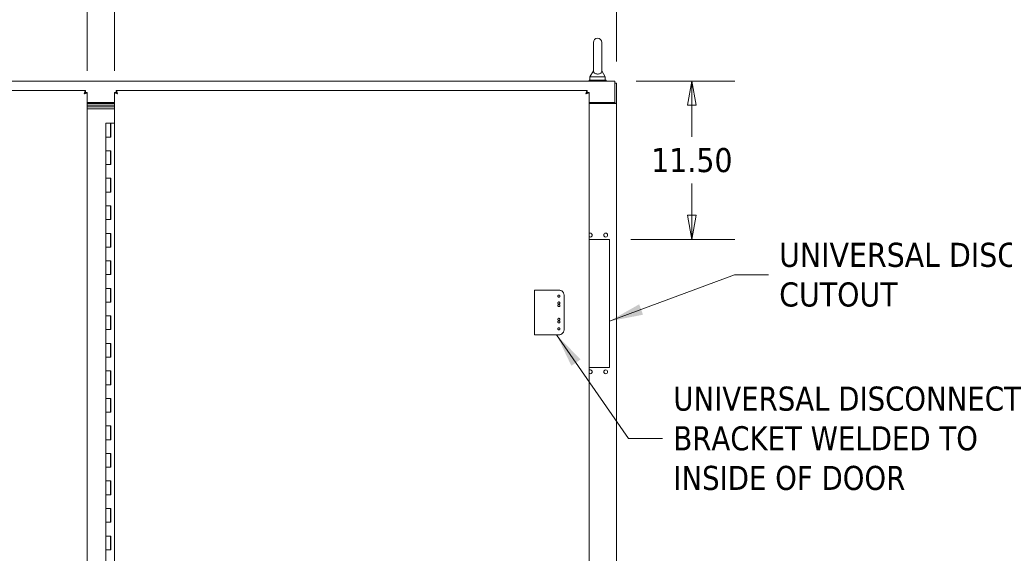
# Model space of a CAD drawing. Header units: inches. Extents: x 15 to 411, y 12 to 253.
# Tile 23 of 88: x 133 to 205, y 165 to 204. Entities that reach past the tile are written whole.
import ezdxf

# ---------------------------------------------------------------- set-up
doc = ezdxf.new("R2010")
doc.units = ezdxf.units.IN
doc.header["$LTSCALE"] = 25
doc.header["$MEASUREMENT"] = 0
doc.linetypes.add('DASHED', pattern=[0.2067, 0.1654, -0.0413])
doc.layers.get('0').update_dxf_attribs({"lineweight": 0})
for name, color, linetype, lineweight in [('Dimension (ANSI)', 7, 'Continuous', 5), ('Hidden (ANSI)', 7, 'DASHED', 5), ('Symbol (ANSI)', 7, 'Continuous', 5), ('Visible (ANSI)', 7, 'Continuous', 5)]:
    doc.layers.add(name, color=color, linetype=linetype, lineweight=lineweight)
doc.styles.add('ROMANS', font='tahoma.ttf')
doc.dimstyles.new('Default (ANSI)', dxfattribs={"dimscale": 25, "dimtxt": 0.07, "dimasz": 0.07, "dimexe": 0.125, "dimexo": 0.0625, "dimgap": 0.031496, "dimtad": 0, "dimtih": 1, "dimtoh": 1, "dimrnd": 1e-08, "dimzin": 0, "dimdsep": 46, "dimtxsty": 'ROMANS', "dimblk": 'Filled-1', "dimcen": 0.09, "dimdle": 0.393701, "dimclrd": 256, "dimclre": 256, "dimclrt": 256, "dimadec": 0, "dimazin": 0, "dimtfac": 0.928571, "dimtofl": 0, "dimtmove": 0, "dimatfit": 3, "dimfxl": 0, "dimtolj": 1, "dimtzin": 0, "dimlwd": -1, "dimlwe": -1, "dimarcsym": 0})
doc.dimstyles.new('Default (ANSI)$7', dxfattribs={"dimscale": 25, "dimtxt": 0.07, "dimasz": 0.098425, "dimexe": 0.125, "dimexo": 0.0625, "dimgap": 0.031496, "dimtad": 0, "dimtih": 1, "dimtoh": 1, "dimrnd": 1e-08, "dimzin": 0, "dimdsep": 46, "dimtxsty": 'ROMANS', "dimblk": 'Filled-1', "dimcen": 0.09, "dimdle": 0.393701, "dimclrd": 256, "dimclre": 256, "dimclrt": 256, "dimadec": 0, "dimazin": 0, "dimtfac": 0.928571, "dimtofl": 0, "dimtmove": 0, "dimatfit": 3, "dimfxl": 0, "dimtolj": 1, "dimtzin": 0, "dimlwd": -1, "dimlwe": -1, "dimarcsym": 0})

# ---------------------------------------------------------------- blocks, each defined once
blk = doc.blocks.new('Filled-1')
at = {"color": 0}
for p, q in [((0, 0), (-1, 0.179)), ((-1, 0.179), (-1, -0.179)), ((-1, 0), (0, 0)), ((-1, -0.179), (0, 0))]:
    blk.add_line(p, q, dxfattribs=at)
at = {"color": 0, "flags": 128}
blk.add_lwpolyline([(-1, -0.179), (0, 0)], dxfattribs=at)
at = {"color": 0}
blk.add_solid([(-1, -0.179), (0, 0), (-1, 0.179), (-1, -0.179)], dxfattribs=at)
blk = doc.blocks.new('*D12')
at = {"layer": 'Defpoints', "color": 0}
for p in [(176.576, 199.077), (176.179, 187.577), (182.175, 187.577)]:
    blk.add_point(p, dxfattribs=at)
at = {"layer": 'Dimension (ANSI)'}
for p, q in [((178.138, 199.077), (185.3, 199.077)), ((182.175, 197.327), (182.175, 195.025)), ((182.175, 189.327), (182.175, 191.629)), ((177.741, 187.577), (185.3, 187.577))]:
    blk.add_line(p, q, dxfattribs=at)
at = {"layer": 'Dimension (ANSI)', "xscale": 1.75000000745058, "yscale": 1.75000000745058, "zscale": 1.75000000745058}
for p, rotation in [((182.175, 199.077), 90), ((182.175, 187.577), 270)]:
    blk.add_blockref('Filled-1', p, dxfattribs=dict(at, rotation=rotation))
at = {"layer": 'Dimension (ANSI)', "insert": (182.175, 193.327), "char_height": 1.75, "attachment_point": 5, "style": 'ROMANS'}
blk.add_mtext('\\A1;11.50', dxfattribs=at)
blk = doc.blocks.new('*D18')
at = {"layer": 'Defpoints', "color": 0}
for p in [(138.231, 205.402), (103.731, 198.255), (138.231, 198.255)]:
    blk.add_point(p, dxfattribs=at)
at = {"layer": 'Dimension (ANSI)'}
for p, q in [((103.731, 199.817), (103.731, 208.527)), ((138.231, 199.817), (138.231, 208.527)), ((105.481, 205.402), (109.862, 205.402)), ((136.481, 205.402), (126.099, 205.402))]:
    blk.add_line(p, q, dxfattribs=at)
at = {"layer": 'Dimension (ANSI)', "xscale": 1.75000000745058, "yscale": 1.75000000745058, "zscale": 1.75000000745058, "rotation": 180}
blk.add_blockref('Filled-1', (103.731, 205.402), dxfattribs=at)
at = {"layer": 'Dimension (ANSI)', "xscale": 1.75000000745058, "yscale": 1.75000000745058, "zscale": 1.75000000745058}
blk.add_blockref('Filled-1', (138.231, 205.402), dxfattribs=at)
at = {"layer": 'Dimension (ANSI)', "insert": (117.981, 205.402), "char_height": 1.75, "attachment_point": 5, "style": 'ROMANS'}
blk.add_mtext('\\A1;\\fTahoma|b0|i0;\\H1.7500;34.50 (2 PL.)\\P\\fTahoma|b0|i0;\\H1.7500;DOOR WIDTH', dxfattribs=at)
blk = doc.blocks.new('*D20')
at = {"layer": 'Defpoints', "color": 0}
for p in [(138.231, 205.402), (138.231, 198.255), (140.199, 198.255)]:
    blk.add_point(p, dxfattribs=at)
at = {"layer": 'Dimension (ANSI)'}
for p, q in [((138.231, 199.817), (138.231, 208.527)), ((140.199, 199.817), (140.199, 208.527)), ((136.481, 205.402), (134.731, 205.402)), ((141.949, 205.402), (143.699, 205.402))]:
    blk.add_line(p, q, dxfattribs=at)
at = {"layer": 'Dimension (ANSI)', "xscale": 1.75000000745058, "yscale": 1.75000000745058, "zscale": 1.75000000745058}
blk.add_blockref('Filled-1', (138.231, 205.402), dxfattribs=at)
at = {"layer": 'Dimension (ANSI)', "xscale": 1.75000000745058, "yscale": 1.75000000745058, "zscale": 1.75000000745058, "rotation": 180}
blk.add_blockref('Filled-1', (140.199, 205.402), dxfattribs=at)
at = {"layer": 'Dimension (ANSI)', "insert": (147.617, 205.402), "char_height": 1.75, "attachment_point": 5, "style": 'ROMANS'}
blk.add_mtext('\\A1;(1.97)', dxfattribs=at)
blk = doc.blocks.new('*D22')
at = {"layer": 'Defpoints', "color": 0}
for p in [(176.71, 212.881), (102.96, 198.943), (176.71, 198.943)]:
    blk.add_point(p, dxfattribs=at)
at = {"layer": 'Dimension (ANSI)'}
for p, q in [((102.96, 200.505), (102.96, 216.006)), ((176.71, 200.505), (176.71, 216.006)), ((104.71, 212.881), (132.693, 212.881)), ((174.96, 212.881), (146.977, 212.881))]:
    blk.add_line(p, q, dxfattribs=at)
at = {"layer": 'Dimension (ANSI)', "xscale": 1.75000000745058, "yscale": 1.75000000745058, "zscale": 1.75000000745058, "rotation": 180}
blk.add_blockref('Filled-1', (102.96, 212.881), dxfattribs=at)
at = {"layer": 'Dimension (ANSI)', "xscale": 1.75000000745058, "yscale": 1.75000000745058, "zscale": 1.75000000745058}
blk.add_blockref('Filled-1', (176.71, 212.881), dxfattribs=at)
at = {"layer": 'Dimension (ANSI)', "insert": (139.835, 212.881), "char_height": 1.75, "attachment_point": 5, "style": 'ROMANS'}
blk.add_mtext('\\A1;\\fTahoma|b0|i0;\\H1.7500;73.75\\P\\fTahoma|b0|i0;\\H1.7500;TUB WIDTH', dxfattribs=at)

msp = doc.modelspace()

# ---------------------------------------------------------------- linework, layer by layer
at = {"layer": 'Hidden (ANSI)'}
for p, q in [((170.73932, 183.88939), (171.19745, 183.88939)), ((170.73932, 180.63939), (170.73932, 183.88939)), ((171.27557, 183.88939), (171.19745, 183.88939)), ((171.27557, 183.88939), (172.16261, 183.88939)), ((172.17824, 183.88939), (172.16261, 183.88939)), ((172.51137, 183.88939), (172.17824, 183.88939)), ((172.88637, 181.01439), (172.88637, 183.51439)), ((171.19745, 180.63939), (170.73932, 180.63939)), ((171.19745, 180.63939), (171.27557, 180.63939)), ((172.16261, 180.63939), (171.27557, 180.63939)), ((172.17824, 180.63939), (172.16261, 180.63939)), ((172.51137, 180.63939), (172.17824, 180.63939))]:
    msp.add_line(p, q, dxfattribs=at)
for centre in [(172.51137, 183.45189), (172.51137, 182.95189), (172.51137, 182.76439), (172.51137, 181.76439), (172.51137, 181.57689), (172.51137, 181.07689)]:
    msp.add_circle(centre, 0.078, dxfattribs=at)
for centre, start, end in [((172.51137, 183.51439), 0, 90), ((172.51137, 181.01439), 270, 0)]:
    msp.add_arc(centre, 0.375, start, end, dxfattribs=at)
at = {"layer": 'Visible (ANSI)'}
for p, q in [((175.01597, 201.88939), (175.01597, 199.82939)), ((175.63597, 199.82939), (175.63597, 201.88939)), ((175.01597, 199.82939), (174.76597, 199.38939)), ((175.63597, 199.82939), (175.88597, 199.38939)), ((103.09397, 199.07689), (176.57597, 199.07689)), ((175.95097, 199.13939), (174.70097, 199.13939)), ((174.70097, 199.13939), (174.70097, 199.07689)), ((174.76597, 199.38939), (175.88597, 199.38939)), ((174.76597, 199.38939), (174.76597, 199.13939)), ((175.88597, 199.38939), (175.88597, 199.13939)), ((175.95097, 199.13939), (175.95097, 199.07689)), ((176.57597, 198.84914), (176.57597, 199.07689)), ((103.86533, 198.38939), (138.09591, 198.38939)), ((138.09591, 198.25539), (138.09591, 198.38939)), ((138.09662, 198.25468), (138.23062, 198.25468)), ((138.23062, 198.25468), (138.23062, 127.77409)), ((140.19937, 127.77409), (140.19937, 198.25468)), ((140.33337, 198.25468), (140.19937, 198.25468)), ((140.33408, 198.38939), (174.56466, 198.38939)), ((140.33408, 198.25539), (140.33408, 198.38939)), ((174.56466, 198.25539), (174.56466, 198.38939)), ((174.56537, 198.25468), (174.69937, 198.25468)), ((174.69937, 198.25468), (174.69937, 127.77409)), ((176.57597, 198.94289), (176.70997, 198.94289)), ((176.57597, 197.51889), (176.57597, 198.84914)), ((176.70997, 197.46751), (176.70997, 198.94289)), ((138.23062, 197.51889), (140.19937, 197.51889)), ((140.19937, 197.45189), (138.23062, 197.45189)), ((138.23062, 197.32689), (140.19937, 197.32689)), ((140.19937, 197.32689), (138.23062, 197.32689)), ((138.23062, 197.20189), (140.19937, 197.20189)), ((138.23062, 197.20189), (140.19937, 197.20189)), ((140.19937, 197.07689), (138.23062, 197.07689)), ((174.69937, 197.51889), (176.57597, 197.51889)), ((174.69937, 197.45189), (176.48222, 197.45189)), ((176.70997, 197.45189), (176.48222, 197.45189)), ((176.57597, 197.46751), (176.57597, 197.51889)), ((176.57597, 197.46751), (176.70997, 197.46751)), ((176.57597, 197.45189), (176.57597, 197.46751)), ((176.70997, 197.46751), (176.70997, 197.45189)), ((176.70997, 197.45189), (176.70997, 128.57689)), ((139.58097, 196.01439), (139.91097, 196.01439)), ((139.58097, 195.01439), (139.58097, 196.01439)), ((139.93324, 196.01439), (139.91097, 196.01439)), ((139.91097, 195.01439), (139.91097, 196.01439)), ((139.93324, 195.01439), (139.93324, 196.01439)), ((139.93324, 196.01439), (139.93989, 196.01439)), ((139.93989, 196.01439), (139.93989, 195.01439)), ((140.19937, 196.01439), (139.93989, 196.01439)), ((139.7606, 195.01439), (139.58097, 195.01439)), ((139.58097, 195.01439), (139.7606, 195.01439)), ((139.58097, 194.01439), (139.58097, 195.01439)), ((139.93989, 195.01439), (139.7606, 195.01439)), ((139.58097, 193.01439), (139.58097, 194.01439)), ((139.58097, 194.01439), (139.7606, 194.01439)), ((139.7606, 194.01439), (139.58097, 194.01439)), ((139.7606, 194.01439), (139.93989, 194.01439)), ((139.91097, 193.01439), (139.91097, 194.01439)), ((139.93324, 193.01439), (139.93324, 194.01439)), ((139.93989, 194.01439), (139.93989, 193.01439)), ((139.7606, 193.01439), (139.58097, 193.01439)), ((139.58097, 193.01439), (139.7606, 193.01439)), ((139.58097, 192.01439), (139.58097, 193.01439)), ((139.93989, 193.01439), (139.7606, 193.01439)), ((139.58097, 192.01439), (139.7606, 192.01439)), ((139.58097, 191.01439), (139.58097, 192.01439)), ((139.7606, 192.01439), (139.58097, 192.01439)), ((139.7606, 192.01439), (139.93989, 192.01439)), ((139.91097, 191.01439), (139.91097, 192.01439)), ((139.93324, 191.01439), (139.93324, 192.01439)), ((139.93989, 192.01439), (139.93989, 191.01439)), ((139.7606, 191.01439), (139.58097, 191.01439)), ((139.58097, 191.01439), (139.7606, 191.01439)), ((139.58097, 190.01439), (139.58097, 191.01439)), ((139.93989, 191.01439), (139.7606, 191.01439)), ((139.58097, 190.01439), (139.7606, 190.01439)), ((139.58097, 189.01439), (139.58097, 190.01439)), ((139.7606, 190.01439), (139.58097, 190.01439)), ((139.7606, 190.01439), (139.93989, 190.01439)), ((139.91097, 189.01439), (139.91097, 190.01439)), ((139.93324, 189.01439), (139.93324, 190.01439)), ((139.93989, 190.01439), (139.93989, 189.01439)), ((139.7606, 189.01439), (139.58097, 189.01439)), ((139.58097, 189.01439), (139.7606, 189.01439)), ((139.58097, 188.01439), (139.58097, 189.01439)), ((139.93989, 189.01439), (139.7606, 189.01439)), ((139.58097, 188.01439), (139.7606, 188.01439)), ((139.58097, 187.01439), (139.58097, 188.01439)), ((139.7606, 188.01439), (139.58097, 188.01439)), ((139.7606, 188.01439), (139.93989, 188.01439)), ((139.91097, 187.01439), (139.91097, 188.01439)), ((139.93324, 187.01439), (139.93324, 188.01439)), ((139.93989, 188.01439), (139.93989, 187.01439)), ((174.69937, 187.57689), (176.17872, 187.57689)), ((176.17872, 187.57689), (176.17872, 178.26439)), ((139.7606, 187.01439), (139.58097, 187.01439)), ((139.58097, 187.01439), (139.7606, 187.01439)), ((139.58097, 186.01439), (139.58097, 187.01439)), ((139.93989, 187.01439), (139.7606, 187.01439)), ((139.58097, 186.01439), (139.7606, 186.01439)), ((139.58097, 185.01439), (139.58097, 186.01439)), ((139.7606, 186.01439), (139.58097, 186.01439)), ((139.7606, 186.01439), (139.93989, 186.01439)), ((139.91097, 185.01439), (139.91097, 186.01439)), ((139.93324, 185.01439), (139.93324, 186.01439)), ((139.93989, 186.01439), (139.93989, 185.01439)), ((139.7606, 185.01439), (139.58097, 185.01439)), ((139.58097, 185.01439), (139.7606, 185.01439)), ((139.58097, 184.01439), (139.58097, 185.01439)), ((139.93989, 185.01439), (139.7606, 185.01439)), ((139.58097, 184.01439), (139.7606, 184.01439)), ((139.58097, 183.01439), (139.58097, 184.01439)), ((139.7606, 184.01439), (139.58097, 184.01439)), ((139.7606, 184.01439), (139.93989, 184.01439)), ((139.91097, 183.01439), (139.91097, 184.01439)), ((139.93324, 183.01439), (139.93324, 184.01439)), ((139.93989, 184.01439), (139.93989, 183.01439)), ((139.7606, 183.01439), (139.58097, 183.01439)), ((139.58097, 183.01439), (139.7606, 183.01439)), ((139.58097, 182.01439), (139.58097, 183.01439)), ((139.93989, 183.01439), (139.7606, 183.01439)), ((139.58097, 182.01439), (139.7606, 182.01439)), ((139.58097, 181.01439), (139.58097, 182.01439)), ((139.7606, 182.01439), (139.58097, 182.01439)), ((139.7606, 182.01439), (139.93989, 182.01439)), ((139.91097, 181.01439), (139.91097, 182.01439)), ((139.93324, 181.01439), (139.93324, 182.01439)), ((139.93989, 182.01439), (139.93989, 181.01439)), ((139.7606, 181.01439), (139.58097, 181.01439)), ((139.58097, 181.01439), (139.7606, 181.01439)), ((139.58097, 180.01439), (139.58097, 181.01439)), ((139.93989, 181.01439), (139.7606, 181.01439)), ((139.58097, 180.01439), (139.7606, 180.01439)), ((139.58097, 179.01439), (139.58097, 180.01439)), ((139.7606, 180.01439), (139.58097, 180.01439)), ((139.7606, 180.01439), (139.93989, 180.01439)), ((139.91097, 179.01439), (139.91097, 180.01439)), ((139.93324, 179.01439), (139.93324, 180.01439)), ((139.93989, 180.01439), (139.93989, 179.01439)), ((139.7606, 179.01439), (139.58097, 179.01439)), ((139.58097, 179.01439), (139.7606, 179.01439)), ((139.58097, 178.01439), (139.58097, 179.01439)), ((139.93989, 179.01439), (139.7606, 179.01439)), ((176.17872, 178.26439), (174.69937, 178.26439)), ((139.58097, 178.01439), (139.7606, 178.01439)), ((139.58097, 177.01439), (139.58097, 178.01439)), ((139.7606, 178.01439), (139.58097, 178.01439)), ((139.7606, 178.01439), (139.93989, 178.01439)), ((139.91097, 177.01439), (139.91097, 178.01439)), ((139.93324, 177.01439), (139.93324, 178.01439)), ((139.93989, 178.01439), (139.93989, 177.01439)), ((139.7606, 177.01439), (139.58097, 177.01439)), ((139.58097, 177.01439), (139.7606, 177.01439)), ((139.58097, 176.01439), (139.58097, 177.01439)), ((139.93989, 177.01439), (139.7606, 177.01439)), ((139.58097, 176.01439), (139.7606, 176.01439)), ((139.58097, 175.01439), (139.58097, 176.01439)), ((139.7606, 176.01439), (139.58097, 176.01439)), ((139.7606, 176.01439), (139.93989, 176.01439)), ((139.91097, 175.01439), (139.91097, 176.01439)), ((139.93324, 175.01439), (139.93324, 176.01439)), ((139.93989, 176.01439), (139.93989, 175.01439)), ((139.7606, 175.01439), (139.58097, 175.01439)), ((139.58097, 175.01439), (139.7606, 175.01439)), ((139.58097, 174.01439), (139.58097, 175.01439)), ((139.93989, 175.01439), (139.7606, 175.01439)), ((139.58097, 174.01439), (139.7606, 174.01439)), ((139.58097, 173.01439), (139.58097, 174.01439)), ((139.7606, 174.01439), (139.58097, 174.01439)), ((139.7606, 174.01439), (139.93989, 174.01439)), ((139.91097, 173.01439), (139.91097, 174.01439)), ((139.93324, 173.01439), (139.93324, 174.01439)), ((139.93989, 174.01439), (139.93989, 173.01439)), ((139.7606, 173.01439), (139.58097, 173.01439)), ((139.58097, 173.01439), (139.7606, 173.01439)), ((139.58097, 172.01439), (139.58097, 173.01439)), ((139.93989, 173.01439), (139.7606, 173.01439)), ((139.58097, 172.01439), (139.7606, 172.01439)), ((139.58097, 171.01439), (139.58097, 172.01439)), ((139.7606, 172.01439), (139.58097, 172.01439)), ((139.7606, 172.01439), (139.93989, 172.01439)), ((139.91097, 171.01439), (139.91097, 172.01439)), ((139.93324, 171.01439), (139.93324, 172.01439)), ((139.93989, 172.01439), (139.93989, 171.01439)), ((139.7606, 171.01439), (139.58097, 171.01439)), ((139.58097, 171.01439), (139.7606, 171.01439)), ((139.58097, 170.01439), (139.58097, 171.01439)), ((139.93989, 171.01439), (139.7606, 171.01439)), ((139.58097, 170.01439), (139.7606, 170.01439)), ((139.58097, 169.01439), (139.58097, 170.01439)), ((139.7606, 170.01439), (139.58097, 170.01439)), ((139.7606, 170.01439), (139.93989, 170.01439)), ((139.91097, 169.01439), (139.91097, 170.01439)), ((139.93324, 169.01439), (139.93324, 170.01439)), ((139.93989, 170.01439), (139.93989, 169.01439)), ((139.7606, 169.01439), (139.58097, 169.01439)), ((139.58097, 169.01439), (139.7606, 169.01439)), ((139.58097, 168.01439), (139.58097, 169.01439)), ((139.93989, 169.01439), (139.7606, 169.01439)), ((139.58097, 168.01439), (139.7606, 168.01439)), ((139.58097, 167.01439), (139.58097, 168.01439)), ((139.7606, 168.01439), (139.58097, 168.01439)), ((139.7606, 168.01439), (139.93989, 168.01439)), ((139.91097, 167.01439), (139.91097, 168.01439)), ((139.93324, 167.01439), (139.93324, 168.01439)), ((139.93989, 168.01439), (139.93989, 167.01439)), ((139.7606, 167.01439), (139.58097, 167.01439)), ((139.58097, 167.01439), (139.7606, 167.01439)), ((139.58097, 166.01439), (139.58097, 167.01439)), ((139.93989, 167.01439), (139.7606, 167.01439)), ((139.58097, 166.01439), (139.7606, 166.01439)), ((139.58097, 165.01439), (139.58097, 166.01439)), ((139.7606, 166.01439), (139.58097, 166.01439)), ((139.7606, 166.01439), (139.93989, 166.01439)), ((139.91097, 165.01439), (139.91097, 166.01439)), ((139.93324, 165.01439), (139.93324, 166.01439)), ((139.93989, 166.01439), (139.93989, 165.01439)), ((139.7606, 165.01439), (139.58097, 165.01439)), ((139.58097, 165.01439), (139.7606, 165.01439)), ((139.58097, 164.01439), (139.58097, 165.01439)), ((139.93989, 165.01439), (139.7606, 165.01439))]:
    msp.add_line(p, q, dxfattribs=at)
for centre in [(175.91322, 187.88939), (175.91322, 177.95189)]:
    msp.add_circle(centre, 0.14062, dxfattribs=at)
for centre, radius, start, end in [((175.32597, 201.88939), 0.31, 0, 180), ((174.78822, 187.88939), 0.14063, 230.8177366, 129.1822634), ((174.78822, 177.95189), 0.14063, 230.8177366, 129.1822634)]:
    msp.add_arc(centre, radius, start, end, dxfattribs=at)
for points, knots in [([(175.63597, 199.82939), (175.63597, 199.82939), (175.63598, 199.82778), (175.63578, 199.81812), (175.63513, 199.80544), (175.62817, 199.76643), (175.61634, 199.72928), (175.56369, 199.67002), (175.53708, 199.65036), (175.47982, 199.62144), (175.4489, 199.61067), (175.38403, 199.5974), (175.35169, 199.59438), (175.28756, 199.59536), (175.25695, 199.59907), (175.19777, 199.61256), (175.17029, 199.62247), (175.11777, 199.64877), (175.09451, 199.66579), (175.05278, 199.70764), (175.03745, 199.73338), (175.01725, 199.78827), (175.01619, 199.81523), (175.01596, 199.8279), (175.01597, 199.82939), (175.01597, 199.82939)], [0.91423809, 0.91423809, 0.91423809, 0.91423809, 0.9520549, 0.9520549, 1.03110369, 1.03110369, 1.1787345, 1.1787345, 1.27626296, 1.27626296, 1.36241496, 1.36241496, 1.43982648, 1.43982648, 1.51420167, 1.51420167, 1.59268484, 1.59268484, 1.68524554, 1.68524554, 1.80268781, 1.80268781, 1.94622245, 1.94622245, 1.9858069, 1.9858069, 1.9858069, 1.9858069]), ([(138.09591, 198.38939), (138.07809, 198.38939), (138.06026, 198.35651), (138.04243, 198.30269), (138.02925, 198.26288), (138.01606, 198.21234), (138.00287, 198.16164)], [0, 0, 0, 0, 0.90287594, 0.90287594, 0.90287594, 1.57079633, 1.57079633, 1.57079633, 1.57079633]), ([(138.00287, 198.16164), (138.02513, 198.19686), (138.04738, 198.23119), (138.06964, 198.24631), (138.0784, 198.25226), (138.08716, 198.25539), (138.09591, 198.25539)], [0, 0, 0, 0, 1.12719708, 1.12719708, 1.12719708, 1.57079633, 1.57079633, 1.57079633, 1.57079633]), ([(138.00287, 198.16164), (138.07142, 198.17946), (138.13923, 198.19729), (138.18168, 198.21512), (138.21309, 198.2283), (138.23062, 198.24149), (138.23062, 198.25468)], [0, 0, 0, 0, 0.90287594, 0.90287594, 0.90287594, 1.57079633, 1.57079633, 1.57079633, 1.57079633]), ([(138.00287, 198.16164), (138.0381, 198.18389), (138.07243, 198.20615), (138.08755, 198.2284), (138.0935, 198.23716), (138.09662, 198.24592), (138.09662, 198.25468)], [0, 0, 0, 0, 1.12719708, 1.12719708, 1.12719708, 1.57079633, 1.57079633, 1.57079633, 1.57079633]), ([(140.19937, 198.25468), (140.19937, 198.23685), (140.23225, 198.21903), (140.28606, 198.2012), (140.32587, 198.18801), (140.37642, 198.17482), (140.42712, 198.16164)], [0, 0, 0, 0, 0.90287594, 0.90287594, 0.90287594, 1.57079633, 1.57079633, 1.57079633, 1.57079633]), ([(140.42712, 198.16164), (140.3919, 198.18389), (140.35756, 198.20615), (140.34245, 198.2284), (140.3365, 198.23716), (140.33337, 198.24592), (140.33337, 198.25468)], [0, 0, 0, 0, 1.12719708, 1.12719708, 1.12719708, 1.57079633, 1.57079633, 1.57079633, 1.57079633]), ([(140.42712, 198.16164), (140.4093, 198.23018), (140.39147, 198.29799), (140.37364, 198.34044), (140.36045, 198.37185), (140.34727, 198.38939), (140.33408, 198.38939)], [0, 0, 0, 0, 0.90287594, 0.90287594, 0.90287594, 1.57079633, 1.57079633, 1.57079633, 1.57079633]), ([(140.42712, 198.16164), (140.40487, 198.19686), (140.38261, 198.23119), (140.36035, 198.24631), (140.3516, 198.25226), (140.34284, 198.25539), (140.33408, 198.25539)], [0, 0, 0, 0, 1.12719708, 1.12719708, 1.12719708, 1.57079633, 1.57079633, 1.57079633, 1.57079633]), ([(174.56466, 198.38939), (174.54684, 198.38939), (174.52901, 198.35651), (174.51118, 198.30269), (174.498, 198.26288), (174.48481, 198.21234), (174.47162, 198.16164)], [0, 0, 0, 0, 0.90287594, 0.90287594, 0.90287594, 1.57079633, 1.57079633, 1.57079633, 1.57079633]), ([(174.47162, 198.16164), (174.49388, 198.19686), (174.51613, 198.23119), (174.53839, 198.24631), (174.54715, 198.25226), (174.55591, 198.25539), (174.56466, 198.25539)], [0, 0, 0, 0, 1.12719708, 1.12719708, 1.12719708, 1.57079633, 1.57079633, 1.57079633, 1.57079633]), ([(174.47162, 198.16164), (174.54017, 198.17946), (174.60798, 198.19729), (174.65043, 198.21512), (174.68184, 198.2283), (174.69937, 198.24149), (174.69937, 198.25468)], [0, 0, 0, 0, 0.90287594, 0.90287594, 0.90287594, 1.57079633, 1.57079633, 1.57079633, 1.57079633]), ([(174.47162, 198.16164), (174.50685, 198.18389), (174.54118, 198.20615), (174.5563, 198.2284), (174.56225, 198.23716), (174.56537, 198.24592), (174.56537, 198.25468)], [0, 0, 0, 0, 1.12719708, 1.12719708, 1.12719708, 1.57079633, 1.57079633, 1.57079633, 1.57079633])]:
    msp.add_open_spline(points, degree=3, knots=knots, dxfattribs=at)

# ---------------------------------------------------------------- texts
at = {"layer": 'Symbol (ANSI)', "char_height": 1.75, "width": 27.5291725, "attachment_point": 4, "line_spacing_factor": 0.987884, "style": 'ROMANS'}
for s, insert in [('{\\fTahoma|b0|i0;UNIVERSAL DISCONNECT\\P\\fTahoma|b0|i0;CUTOUT}', (188.52232, 184.99758)), ('{\\fTahoma|b0|i0;UNIVERSAL DISCONNECT\\P\\fTahoma|b0|i0;BRACKET WELDED TO\\P\\fTahoma|b0|i0;INSIDE OF DOOR}', (180.82547, 173.1039))]:
    msp.add_mtext(s, dxfattribs=dict(at, insert=insert))

# ---------------------------------------------------------------- dimensions: what is measured, and where the dimension line sits
at = {"layer": 'Dimension (ANSI)'}
dim = msp.add_linear_dim(base=(176.70997, 212.88061), p1=(102.95997, 198.94289), p2=(176.70997, 198.94289), angle=180, text='\\fTahoma|b0|i0;\\H1.7500;<>\\P\\fTahoma|b0|i0;\\H1.7500;TUB WIDTH', dimstyle='Default (ANSI)', override={"dimgap": 0.031496, "dimtih": 0, "dimtoh": 0, "dimdec": 2, "dimtol": 0, "dimlim": 0, "dimtp": 0, "dimtm": 0, "dimtdec": 2, "dimatfit": 1}, dxfattribs=at)
dim.commit()
dim.dimension.update_dxf_attribs({"geometry": '*D22', "text_midpoint": (139.83497, 212.88061), "dimtype": 160})
for p1, text, picture, middle in [((103.73062, 198.25468), '\\fTahoma|b0|i0;\\H1.7500;<> (2 PL.)\\P\\fTahoma|b0|i0;\\H1.7500;DOOR WIDTH', '*D18', (117.98062, 205.40244)), ((140.19937, 198.25468), '(<>)', '*D20', (147.61656, 205.40244))]:
    dim = msp.add_linear_dim(base=(138.23062, 205.40244), p1=p1, p2=(138.23062, 198.25468), text=text, dimstyle='Default (ANSI)', override={"dimgap": 0.031496, "dimtih": 0, "dimtoh": 0, "dimdec": 2, "dimtol": 0, "dimlim": 0, "dimtp": 0, "dimtm": 0, "dimtdec": 2, "dimatfit": 1}, dxfattribs=at)
    dim.commit()
    dim.dimension.update_dxf_attribs({"geometry": picture, "text_midpoint": middle, "dimtype": 160})
dim = msp.add_linear_dim(base=(182.17521, 187.57689), p1=(176.57597, 199.07689), p2=(176.17872, 187.57689), angle=90, dimstyle='Default (ANSI)', override={"dimgap": 0.031496, "dimdec": 2, "dimtol": 0, "dimlim": 0, "dimtp": 0, "dimtm": 0, "dimtdec": 2, "dimatfit": 1}, dxfattribs=at)
dim.commit()
dim.dimension.update_dxf_attribs({"geometry": '*D12', "text_midpoint": (182.17521, 193.32689), "dimtype": 160})

# ---------------------------------------------------------------- leaders
at = {"layer": 'Symbol (ANSI)'}
for points in [[(176.17872, 181.62472), (185.27429, 184.99758), (187.73492, 184.99758)], [(172.34481, 180.63939), (177.57743, 173.1039), (180.03806, 173.1039)]]:
    msp.add_leader(points, dimstyle='Default (ANSI)$7', override={"dimtad": 0}, dxfattribs=at)

doc.saveas('drawing.dxf')
